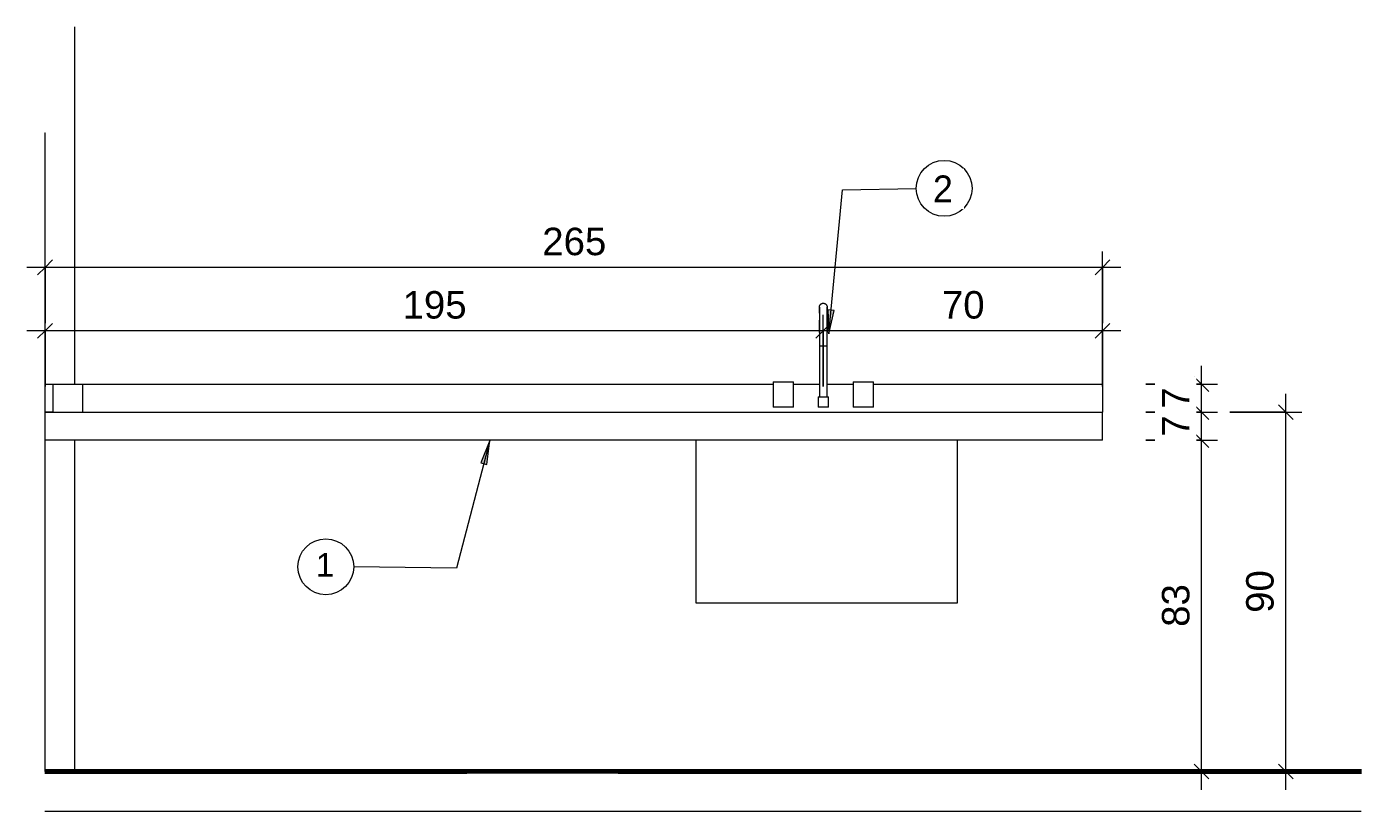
# Model space of a CAD drawing. Header units: metres. Extents: x -23.4 to 55.3, y -20.8 to 5.
# Tile 6 of 26: x -3.4 to 0, y -0.1 to 1.9. Entities that reach past the tile are written whole.
import ezdxf

# ---------------------------------------------------------------- set-up
doc = ezdxf.new("R2010")
doc.units = ezdxf.units.M
doc.linetypes.add('IMPORT-HIDDEN _4_', pattern=[0.005, 0.003333, -0.001667])
doc.layers.get('DEFPOINTS').update_dxf_attribs({"lineweight": 18})
for name, color, linetype, lineweight in [('6-MAGENTA', 7, 'Continuous', 18), ('A-ANNO-DIMS', 211, 'Continuous', 9), ('A-ANNO-DIMS-20', 211, 'Continuous', 9), ('A-ANNO-KEYN', 231, 'Continuous', 9), ('A-FLOR', 192, 'Continuous', 18), ('A-GENM', 13, 'Continuous', 18), ('A-WALL', 113, 'Continuous', 18), ('ARQ-ALV-MEDIA', 7, 'Continuous', 18), ('ARQ-EST-PILAR', 250, 'Continuous', 35), ('ARQ-IND-SIMB', 7, 'Continuous', 18), ('ARQ-LAY-EQUIP', 7, 'Continuous', 18), ('ARQ-LAY-HID', 7, 'Continuous', 18), ('ARQ-PISO-DESN', 7, 'Continuous', 18), ('ARQ-PROJECAO', 7, 'IMPORT-HIDDEN _4_', 18), ('DETALHE', 7, 'Continuous', 18), ('DETALHES_CTR35', 7, 'Continuous', 18), ('ESQUADRIAS', 250, 'Continuous', 35), ('G-ANNO-TEXT', 231, 'Continuous', 9), ('Metais', 7, 'Continuous', 18), ('Mobilia', 7, 'Continuous', 18), ('P-SANR-FIXT', 6, 'Continuous', 18), ('PAREDES', 10, 'Continuous', 70), ('Projeto da acquasoft Caldas NovasMOD_dwg', 8, 'Continuous', 18)]:
    doc.layers.add(name, color=color, linetype=linetype, lineweight=lineweight)
doc.styles.add('Arial_2', font='arial.ttf', dxfattribs={"height": 0.068847})
doc.styles.add('Arial_3', font='arial.ttf', dxfattribs={"height": 0.059012})
doc.styles.add('Century Gothic_1', font='GOTHIC.TTF', dxfattribs={"height": 0.067065})
doc.dimstyles.new('COTA_BANHOS_1__20_4', dxfattribs={"dimscale": 0.3048, "dimtxt": 0.07, "dimasz": 0.121391, "dimexe": 0.131234, "dimexo": 0.0625, "dimgap": 0.032808, "dimtad": 1, "dimdec": 0, "dimlfac": 100, "dimzin": 0, "dimdsep": 46, "dimtxsty": 'Arial_2', "dimblk1": 'OBLIQUE', "dimblk2": 'OBLIQUE', "dimsah": 1, "dimcen": 0.09, "dimdle": 0.150919, "dimazin": 0, "dimtfac": 1, "dimtdec": 4, "dimtix": 1, "dimtmove": 0, "dimatfit": 3, "dimfxl": 0.459318, "dimfxlon": 1, "dimtvp": 1, "dimtfill": 1, "dimtolj": 1, "dimtzin": 0, "dimarcsym": 2})
doc.dimstyles.new('COTA_BANHOS_1__20_5', dxfattribs={"dimscale": 0.3048, "dimtxt": 0.07, "dimasz": 0.121391, "dimexe": 0.131234, "dimexo": 0.0625, "dimgap": 0.032808, "dimtad": 1, "dimdec": 0, "dimlfac": 100, "dimzin": 0, "dimdsep": 46, "dimtxsty": 'Arial_2', "dimblk1": 'OBLIQUE', "dimblk2": 'OBLIQUE', "dimsah": 1, "dimcen": 0.09, "dimdle": 0.150919, "dimazin": 0, "dimtfac": 1, "dimtdec": 4, "dimtix": 1, "dimtmove": 0, "dimatfit": 3, "dimfxl": 0.459318, "dimfxlon": 1, "dimtvp": 1, "dimtfill": 1, "dimtolj": 1, "dimtzin": 0, "dimarcsym": 2})
doc.dimstyles.new('COTA_BANHOS_1__20_6', dxfattribs={"dimscale": 0.3048, "dimtxt": 0.07, "dimasz": 0.121391, "dimexe": 0.131234, "dimexo": 0.0625, "dimgap": 0.032808, "dimtad": 1, "dimdec": 0, "dimlfac": 100, "dimzin": 0, "dimdsep": 46, "dimtxsty": 'Arial_2', "dimblk1": 'OBLIQUE', "dimblk2": 'OBLIQUE', "dimsah": 1, "dimcen": 0.09, "dimdle": 0.150919, "dimazin": 0, "dimtfac": 1, "dimtdec": 4, "dimtix": 1, "dimtmove": 0, "dimatfit": 3, "dimfxl": 0.459318, "dimfxlon": 1, "dimtvp": 1, "dimtfill": 1, "dimtolj": 1, "dimtzin": 0, "dimarcsym": 2})

# ---------------------------------------------------------------- blocks, each defined once
blk = doc.blocks.new('Projeto da acquasoft Caldas NovasMOD_dwg_PIA-1411837-Vista bancada saladas')
at = {"layer": 'ARQ-LAY-HID'}
for p, q in [((21.195, 0), (21.235, 0)), ((21.235, 0), (21.195, 0)), ((21.235, 0), (21.3774, 0)), ((21.235, 0), (21.555, 0)), ((21.4122, 0), (21.555, 0)), ((21.555, 0), (21.595, 0)), ((21.595, 0), (21.555, 0))]:
    blk.add_line(p, q, dxfattribs=at)
at = {"layer": 'DETALHE'}
for p, q in [((21.2409, 0), (21.2067, 0)), ((21.2409, 0), (21.2067, 0)), ((21.235, 0), (21.255, 0)), ((21.255, 0), (21.235, 0)), ((21.255, 0), (21.535, 0)), ((21.255, 0), (21.3774, 0)), ((21.3803, 0), (21.4089, 0)), ((21.4089, 0), (21.3803, 0)), ((21.4122, 0), (21.535, 0)), ((21.535, 0), (21.555, 0)), ((21.555, 0), (21.535, 0)), ((21.5492, 0), (21.5833, 0)), ((21.5492, 0), (21.5833, 0))]:
    blk.add_line(p, q, dxfattribs=at)
at = {"layer": 'Metais'}
for p, q in [((21.3665, 0), (21.3665, 0)), ((21.3715, 0), (21.418, 0)), ((21.418, 0), (21.3715, 0)), ((21.4122, 0), (21.3774, 0)), ((21.4122, 0), (21.3774, 0))]:
    blk.add_line(p, q, dxfattribs=at)
blk = doc.blocks.new('Projeto da acquasoft Caldas NovasMOD_dwg_PIA-V1-Vista bancada saladas')
at = {"layer": 'ARQ-LAY-HID'}
for p, q in [((19.76, 0), (19.8, 0)), ((19.8, 0), (19.76, 0)), ((20, 0), (19.8, 0)), ((20, 0), (19.8, 0)), ((20, 0), (20.04, 0)), ((20.04, 0), (20, 0))]:
    blk.add_line(p, q, dxfattribs=at)
at = {"layer": 'DETALHE'}
for p, q in [((19.8059, 0), (19.7717, 0)), ((19.8059, 0), (19.7717, 0)), ((19.8, 0), (19.82, 0)), ((19.82, 0), (19.8, 0)), ((19.98, 0), (19.82, 0)), ((19.98, 0), (19.82, 0)), ((19.9, 0), (19.9, 0)), ((19.98, 0), (20, 0)), ((20, 0), (19.98, 0)), ((19.9942, 0), (20.0283, 0)), ((19.9942, 0), (20.0283, 0))]:
    blk.add_line(p, q, dxfattribs=at)
at = {"layer": 'Metais'}
for p, q in [((19.9529, 0), (19.9352, 0)), ((19.9352, 0), (19.9529, 0)), ((20.0442, 0), (19.9505, 0)), ((20.0435, 0), (19.9529, 0)), ((19.9635, 0), (19.9635, 0)), ((20.0667, 0), (20.0667, 0)), ((20.0667, 0), (20.0667, 0))]:
    blk.add_line(p, q, dxfattribs=at)
blk = doc.blocks.new('Projeto da acquasoft Caldas NovasMOD_dwg_Bebedour-1411858-Vista bancada saladas')
at = {"layer": 'Mobilia'}
for p, q in [((19.2272, 0), (19.254, 0)), ((19.254, 0), (19.2272, 0)), ((19.2271, 0), (19.284, 0)), ((19.284, 0), (19.2271, 0))]:
    blk.add_line(p, q, dxfattribs=at)
blk = doc.blocks.new('Projeto da acquasoft Caldas NovasMOD_dwg_P80E-1411833-Vista bancada saladas')
at = {"layer": 'ARQ-PROJECAO'}
blk.add_line((22.5252, 0), (22.434, 0), dxfattribs=at)
at = {"layer": 'ESQUADRIAS'}
for p, q in [((22.5255, 0), (22.434, 0)), ((22.434, 0), (22.5255, 0))]:
    blk.add_line(p, q, dxfattribs=at)
blk = doc.blocks.new('Projeto da acquasoft Caldas NovasMOD_dwg-1411832-Vista bancada saladas')
at = {"layer": '6-MAGENTA'}
for p, q in [((22.5255, 0), (19.434, 0)), ((19.434, 0), (22.5255, 0))]:
    blk.add_line(p, q, dxfattribs=at)
at = {"layer": 'ARQ-ALV-MEDIA'}
for p, q in [((19.2271, 0), (19.284, 0)), ((19.2271, 0), (19.284, 0)), ((19.9291, 0), (19.5291, 0)), ((21.3971, 0), (20.9971, 0)), ((22.5255, 0), (22.4151, 0)), ((22.5255, 0), (22.4985, 0))]:
    blk.add_line(p, q, dxfattribs=at)
at = {"layer": 'ARQ-EST-PILAR'}
blk.add_line((19.434, 0), (19.284, 0), dxfattribs=at)
blk.add_line((19.434, 0), (19.284, 0), dxfattribs=at)
at = {"layer": 'ARQ-IND-SIMB'}
blk.add_line((22.5255, 0), (19.2271, 0), dxfattribs=at)
blk.add_line((22.5255, 0), (19.2271, 0), dxfattribs=at)
at = {"layer": 'ARQ-LAY-EQUIP'}
for p, q in [((19.234, 0), (19.2271, 0)), ((20.331, 0), (20.9349, 0)), ((20.4202, 0), (20.331, 0)), ((20.9349, 0), (20.8463, 0)), ((19.2271, 0), (19.284, 0)), ((19.284, 0), (19.2271, 0)), ((20.084, 0), (19.384, 0)), ((19.9291, 0), (19.5291, 0)), ((20.2436, 0), (19.5436, 0)), ((22.5255, 0), (20.234, 0)), ((22.5255, 0), (20.6629, 0)), ((21.8629, 0), (20.6629, 0)), ((20.6629, 0), (22.5255, 0)), ((21.3971, 0), (20.9971, 0)), ((22.5255, 0), (21.034, 0)), ((22.5255, 0), (21.8629, 0)), ((22.4078, 0), (22.5255, 0)), ((22.5255, 0), (22.4078, 0)), ((22.5255, 0), (22.4151, 0)), ((22.5255, 0), (22.4985, 0))]:
    blk.add_line(p, q, dxfattribs=at)
at = {"layer": 'ARQ-LAY-EQUIP', "flags": 128}
blk.add_lwpolyline([(19.2271, 0), (19.2308, 0), (19.2271, 0)], dxfattribs=at)
blk.add_lwpolyline([(19.2271, 0), (19.2308, 0), (19.2271, 0)], dxfattribs=at)
at = {"layer": 'ARQ-PISO-DESN'}
for p, q in [((19.284, 0), (19.2271, 0)), ((19.434, 0), (19.234, 0)), ((19.434, 0), (19.234, 0)), ((19.434, 0), (19.234, 0)), ((19.434, 0), (19.234, 0)), ((19.434, 0), (19.234, 0)), ((19.434, 0), (19.234, 0)), ((19.434, 0), (19.234, 0)), ((19.434, 0), (19.234, 0)), ((19.434, 0), (19.234, 0)), ((19.434, 0), (19.234, 0)), ((19.434, 0), (19.234, 0)), ((19.434, 0), (19.234, 0)), ((19.434, 0), (19.234, 0)), ((19.434, 0), (19.234, 0)), ((19.434, 0), (19.234, 0)), ((19.434, 0), (19.234, 0)), ((19.434, 0), (19.234, 0)), ((19.434, 0), (19.234, 0)), ((19.434, 0), (19.234, 0)), ((19.434, 0), (19.234, 0)), ((19.434, 0), (19.234, 0)), ((19.434, 0), (19.234, 0)), ((19.434, 0), (19.234, 0)), ((19.434, 0), (19.234, 0)), ((19.434, 0), (19.234, 0)), ((19.434, 0), (19.234, 0)), ((19.434, 0), (19.234, 0)), ((19.434, 0), (19.234, 0)), ((19.434, 0), (19.234, 0)), ((19.434, 0), (19.234, 0)), ((19.434, 0), (19.234, 0)), ((19.434, 0), (19.234, 0)), ((19.434, 0), (19.234, 0)), ((19.434, 0), (19.234, 0)), ((19.434, 0), (19.234, 0)), ((19.434, 0), (19.234, 0)), ((19.434, 0), (19.234, 0)), ((19.434, 0), (19.234, 0)), ((19.434, 0), (19.234, 0)), ((19.434, 0), (19.234, 0)), ((19.434, 0), (19.234, 0)), ((19.434, 0), (19.234, 0)), ((19.434, 0), (19.234, 0)), ((19.434, 0), (19.234, 0)), ((19.434, 0), (19.234, 0)), ((19.434, 0), (19.234, 0)), ((19.434, 0), (19.234, 0)), ((19.434, 0), (19.234, 0)), ((19.434, 0), (19.234, 0)), ((19.434, 0), (19.234, 0)), ((19.434, 0), (19.234, 0)), ((19.434, 0), (19.234, 0)), ((19.434, 0), (19.234, 0)), ((19.434, 0), (19.234, 0)), ((19.434, 0), (19.234, 0)), ((19.434, 0), (19.234, 0)), ((19.434, 0), (19.234, 0)), ((19.434, 0), (19.234, 0)), ((19.434, 0), (19.234, 0)), ((19.434, 0), (19.234, 0)), ((19.434, 0), (19.234, 0)), ((19.434, 0), (19.234, 0)), ((19.434, 0), (19.234, 0)), ((19.434, 0), (19.234, 0)), ((19.434, 0), (19.234, 0)), ((19.434, 0), (19.234, 0)), ((19.434, 0), (19.234, 0)), ((19.434, 0), (19.234, 0)), ((19.434, 0), (19.234, 0)), ((19.434, 0), (19.234, 0)), ((19.434, 0), (19.234, 0)), ((19.434, 0), (19.234, 0)), ((19.434, 0), (19.234, 0)), ((19.434, 0), (19.234, 0)), ((19.434, 0), (19.234, 0)), ((19.434, 0), (19.234, 0)), ((19.434, 0), (19.234, 0)), ((19.434, 0), (19.234, 0)), ((19.434, 0), (19.234, 0)), ((19.434, 0), (19.234, 0)), ((20.6629, 0), (19.534, 0)), ((20.6629, 0), (19.534, 0)), ((22.384, 0), (20.084, 0)), ((19.2271, 0), (19.484, 0))]:
    blk.add_line(p, q, dxfattribs=at)
at = {"layer": 'ARQ-PROJECAO'}
for p, q in [((19.434, 0), (19.2271, 0)), ((19.434, 0), (19.2271, 0)), ((19.284, 0), (19.2271, 0)), ((19.434, 0), (19.284, 0)), ((19.434, 0), (19.284, 0)), ((20.134, 0), (19.2271, 0)), ((19.2271, 0), (19.284, 0))]:
    blk.add_line(p, q, dxfattribs=at)
at = {"layer": 'DEFPOINTS'}
for p, q in [((19.2271, 0), (19.434, 0)), ((19.434, 0), (22.5255, 0))]:
    blk.add_line(p, q, dxfattribs=at)
at = {"layer": 'DETALHES_CTR35'}
for p, q in [((19.434, 0), (22.5255, 0)), ((19.784, 0), (22.5255, 0)), ((20.034, 0), (19.434, 0)), ((19.434, 0), (20.034, 0)), ((20.6629, 0), (22.5255, 0)), ((22.5255, 0), (20.6629, 0))]:
    blk.add_line(p, q, dxfattribs=at)
at = {"layer": 'ESQUADRIAS'}
blk.add_line((19.2271, 0), (19.284, 0), dxfattribs=at)
blk.add_line((19.2271, 0), (19.284, 0), dxfattribs=at)
at = {"layer": 'PAREDES'}
for p, q in [((19.534, 0), (19.234, 0)), ((19.434, 0), (19.284, 0)), ((19.434, 0), (19.284, 0)), ((22.5255, 0), (19.384, 0)), ((22.384, 0), (19.2271, 0)), ((19.234, 0), (19.2271, 0)), ((19.2271, 0), (19.534, 0)), ((19.534, 0), (19.234, 0)), ((20.284, 0), (19.284, 0)), ((19.284, 0), (20.284, 0)), ((20.284, 0), (19.284, 0)), ((19.284, 0), (20.284, 0)), ((20.284, 0), (19.284, 0)), ((20.134, 0), (19.284, 0)), ((19.284, 0), (20.284, 0)), ((20.284, 0), (19.284, 0)), ((19.284, 0), (20.284, 0)), ((20.284, 0), (19.284, 0)), ((19.434, 0), (20.134, 0)), ((19.434, 0), (20.134, 0)), ((19.434, 0), (20.134, 0)), ((20.134, 0), (19.434, 0)), ((20.134, 0), (19.434, 0)), ((19.434, 0), (20.134, 0)), ((19.434, 0), (20.134, 0)), ((20.134, 0), (19.434, 0)), ((22.5255, 0), (20.6629, 0)), ((20.6629, 0), (22.5255, 0)), ((22.384, 0), (22.5255, 0))]:
    blk.add_line(p, q, dxfattribs=at)
for name, p in [('Projeto da acquasoft Caldas NovasMOD_dwg_Bebedour-1411858-Vista bancada saladas', (0, 0)), ('Projeto da acquasoft Caldas NovasMOD_dwg_PIA-V1-Vista bancada saladas', (0, 0)), ('Projeto da acquasoft Caldas NovasMOD_dwg_PIA-1411837-Vista bancada saladas', (-0.0812, 0)), ('Projeto da acquasoft Caldas NovasMOD_dwg_PIA-1411837-Vista bancada saladas', (0, 0)), ('Projeto da acquasoft Caldas NovasMOD_dwg_PIA-1411837-Vista bancada saladas', (0.3917, 0)), ('Projeto da acquasoft Caldas NovasMOD_dwg_P80E-1411833-Vista bancada saladas', (0, 0))]:
    blk.add_blockref(name, p)
blk = doc.blocks.new('Generic Models 2 - Generic Models 28-2374728-Vista bancada saladas')
at = {"layer": 'A-GENM'}
for p, q in [((19.2273, 0.9), (21.8773, 0.9)), ((21.8773, 0.83), (21.8773, 0.9)), ((21.8773, 0.83), (19.2273, 0.83))]:
    blk.add_line(p, q, dxfattribs=at)
blk = doc.blocks.new('Modelos genéricos 17 - Modelos genéricos 40-2374755-Vista bancada saladas')
at = {"layer": 'A-GENM'}
for p, q in [((19.2273, 0.97), (19.2473, 0.97)), ((19.2473, 0.97), (19.3223, 0.97)), ((19.2473, 0.9), (19.2473, 0.97)), ((19.3223, 0.97), (21.0519, 0.97)), ((19.3223, 0.9), (19.3223, 0.97)), ((21.1027, 0.97), (21.1678, 0.97)), ((21.1868, 0.97), (21.2519, 0.97)), ((21.3027, 0.97), (21.8773, 0.97)), ((21.8773, 0.97), (21.8773, 0.9)), ((19.2473, 0.9), (19.2273, 0.9))]:
    blk.add_line(p, q, dxfattribs=at)
blk = doc.blocks.new('M_Sink Kitchen-Single - 760 x 535mm-2580743-Vista bancada saladas')
at = {"layer": 'P-SANR-FIXT'}
for p, q in [((21.1677, 1.1438), (21.1677, 1.1439)), ((21.1677, 1.1), (21.1677, 0.9381)), ((21.1677, 1.1), (21.1677, 1.0651)), ((21.1868, 0.9381), (21.1868, 1.1)), ((21.1868, 1.0651), (21.1868, 1.1)), ((21.1773, 1.0651), (21.168, 1.0651)), ((21.1866, 1.0651), (21.1773, 1.0651)), ((21.0519, 0.9762), (21.0519, 0.9127)), ((21.0519, 0.9762), (21.1027, 0.9762)), ((21.1027, 0.9127), (21.1027, 0.9762)), ((21.2519, 0.9762), (21.2519, 0.9127)), ((21.2519, 0.9762), (21.3027, 0.9762)), ((21.3027, 0.9127), (21.3027, 0.9762)), ((21.1646, 0.9381), (21.1646, 0.9127)), ((21.1646, 0.9381), (21.19, 0.9381)), ((21.19, 0.9127), (21.19, 0.9381)), ((21.1027, 0.9127), (21.0519, 0.9127)), ((21.19, 0.9127), (21.1646, 0.9127)), ((21.3027, 0.9127), (21.2519, 0.9127)), ((20.8576, 0.83), (20.8576, 0.4227)), ((21.5134, 0.4227), (21.5134, 0.83)), ((20.8576, 0.4227), (20.9147, 0.4227)), ((20.9147, 0.4227), (21.4562, 0.4227)), ((21.4562, 0.4227), (21.5134, 0.4227))]:
    blk.add_line(p, q, dxfattribs=at)
at = {"layer": 'P-SANR-FIXT', "flags": 128}
for points in [[(21.1677, 1.1635), (21.1678, 1.1639), (21.1678, 1.1643), (21.1678, 1.1647), (21.1679, 1.165), (21.1679, 1.1654), (21.168, 1.1658), (21.1681, 1.1662), (21.1682, 1.1665), (21.1684, 1.1669), (21.1685, 1.1672), (21.1687, 1.1676), (21.1688, 1.1679), (21.169, 1.1683), (21.1692, 1.1686), (21.1694, 1.1689), (21.1696, 1.1692), (21.1699, 1.1695), (21.1701, 1.1698), (21.1704, 1.1701), (21.1706, 1.1704), (21.1709, 1.1706), (21.1712, 1.1709), (21.1715, 1.1711), (21.1718, 1.1713), (21.1721, 1.1715), (21.1725, 1.1717), (21.1728, 1.1719), (21.1731, 1.1721), (21.1735, 1.1723), (21.1738, 1.1724), (21.1742, 1.1725), (21.1745, 1.1727), (21.1749, 1.1728), (21.1753, 1.1728), (21.1757, 1.1729), (21.176, 1.173), (21.1764, 1.173), (21.1768, 1.173), (21.1772, 1.173), (21.1773, 1.173)], [(21.1773, 1.173), (21.1777, 1.173), (21.178, 1.173), (21.1784, 1.173), (21.1788, 1.1729), (21.1792, 1.1729), (21.1795, 1.1728), (21.1799, 1.1727), (21.1803, 1.1726), (21.1806, 1.1724), (21.181, 1.1723), (21.1813, 1.1721), (21.1817, 1.172), (21.182, 1.1718), (21.1823, 1.1716), (21.1827, 1.1714), (21.183, 1.1712), (21.1833, 1.1709), (21.1836, 1.1707), (21.1838, 1.1704), (21.1841, 1.1702), (21.1844, 1.1699), (21.1846, 1.1696), (21.1849, 1.1693), (21.1851, 1.169), (21.1853, 1.1687), (21.1855, 1.1683), (21.1857, 1.168), (21.1858, 1.1677), (21.186, 1.1673), (21.1862, 1.167), (21.1863, 1.1666), (21.1864, 1.1663), (21.1865, 1.1659), (21.1866, 1.1655), (21.1867, 1.1651), (21.1867, 1.1648), (21.1868, 1.1644), (21.1868, 1.164), (21.1868, 1.1636), (21.1868, 1.1635)], [(21.1677, 1.1485), (21.1677, 1.149), (21.1677, 1.1505), (21.1677, 1.152), (21.1677, 1.1535), (21.1677, 1.1548), (21.1677, 1.156), (21.1677, 1.1572), (21.1677, 1.1582), (21.1677, 1.1592), (21.1677, 1.1601), (21.1677, 1.1609), (21.1677, 1.1615), (21.1677, 1.1621), (21.1677, 1.1626), (21.1677, 1.163), (21.1677, 1.1633), (21.1677, 1.1634), (21.1677, 1.1635), (21.1677, 1.1635)], [(21.1677, 1.1635), (21.1677, 1.1635), (21.1677, 1.1633), (21.1677, 1.1631), (21.1677, 1.1627), (21.1677, 1.1623), (21.1677, 1.1617), (21.1677, 1.1611), (21.1677, 1.1603), (21.1677, 1.1595), (21.1677, 1.1585), (21.1677, 1.1575), (21.1677, 1.1563), (21.1677, 1.1551), (21.1677, 1.1538), (21.1677, 1.1524), (21.1677, 1.151), (21.1677, 1.1494), (21.1677, 1.1478), (21.1677, 1.1461), (21.1677, 1.1443), (21.1677, 1.1424), (21.1677, 1.1405), (21.1677, 1.1385), (21.1677, 1.1364), (21.1677, 1.1343), (21.1677, 1.1322), (21.1677, 1.13), (21.1677, 1.1277), (21.1677, 1.1254), (21.1677, 1.123), (21.1677, 1.1206), (21.1677, 1.1182), (21.1677, 1.1158), (21.1677, 1.1133), (21.1677, 1.1108), (21.1677, 1.1083), (21.1677, 1.1058), (21.1677, 1.1032), (21.1677, 1.1007), (21.1677, 1.1)], [(21.1868, 1.1635), (21.1868, 1.1635), (21.1868, 1.1633), (21.1868, 1.1631), (21.1868, 1.1627), (21.1868, 1.1623), (21.1868, 1.1617), (21.1868, 1.1611), (21.1868, 1.1603), (21.1868, 1.1595), (21.1868, 1.1585), (21.1868, 1.1575), (21.1868, 1.1563), (21.1868, 1.1551), (21.1868, 1.1538), (21.1868, 1.1524), (21.1868, 1.151), (21.1868, 1.1494), (21.1868, 1.1485)], [(21.1868, 1.1), (21.1868, 1.1026), (21.1868, 1.1051), (21.1868, 1.1076), (21.1868, 1.1101), (21.1868, 1.1126), (21.1868, 1.1151), (21.1868, 1.1176), (21.1868, 1.12), (21.1868, 1.1224), (21.1868, 1.1248), (21.1868, 1.1271), (21.1868, 1.1293), (21.1868, 1.1316), (21.1868, 1.1338), (21.1868, 1.1359), (21.1868, 1.1379), (21.1868, 1.14), (21.1868, 1.1419), (21.1868, 1.1438), (21.1868, 1.1456), (21.1868, 1.1473), (21.1868, 1.149), (21.1868, 1.1505), (21.1868, 1.152), (21.1868, 1.1535), (21.1868, 1.1548), (21.1868, 1.156), (21.1868, 1.1572), (21.1868, 1.1582), (21.1868, 1.1592), (21.1868, 1.1601), (21.1868, 1.1609), (21.1868, 1.1615), (21.1868, 1.1621), (21.1868, 1.1626), (21.1868, 1.163), (21.1868, 1.1633), (21.1868, 1.1634), (21.1868, 1.1635), (21.1868, 1.1635)], [(21.1677, 1.1), (21.1677, 1.1026), (21.1677, 1.1051), (21.1677, 1.1076), (21.1677, 1.1101), (21.1677, 1.1126), (21.1677, 1.1151), (21.1677, 1.1176), (21.1677, 1.12), (21.1677, 1.1224), (21.1677, 1.1248), (21.1677, 1.1271), (21.1677, 1.1293), (21.1677, 1.1306)], [(21.1868, 1.1306), (21.1868, 1.13), (21.1868, 1.1277), (21.1868, 1.1254), (21.1868, 1.123), (21.1868, 1.1206), (21.1868, 1.1182), (21.1868, 1.1158), (21.1868, 1.1133), (21.1868, 1.1108), (21.1868, 1.1083), (21.1868, 1.1058), (21.1868, 1.1032), (21.1868, 1.1007), (21.1868, 1.1)]]:
    blk.add_lwpolyline(points, dxfattribs=at)
blk = doc.blocks.new('DIMBLOCK40-Vista bancada saladas')
at = {"layer": 'A-ANNO-DIMS-20', "lineweight": 25}
for p, q in [((-0.4214, 0.83), (-0.4399, 0.8485)), ((-0.4214, 0.83), (-0.4029, 0.8115)), ((-0.4214, 0), (-0.4399, 0.0185)), ((-0.4214, 0), (-0.4029, -0.0185))]:
    blk.add_line(p, q, dxfattribs=at)
at = {"layer": 'A-ANNO-DIMS-20'}
for p, q in [((-0.5614, 0.83), (-0.3814, 0.83)), ((-0.4214, 0.83), (-0.5614, 0.83)), ((-0.4214, -0.046), (-0.4214, 0.83)), ((-0.5614, 0), (-0.3814, 0)), ((-0.4214, 0), (-0.5614, 0))]:
    blk.add_line(p, q, dxfattribs=at)
at = {"layer": 'A-ANNO-DIMS-20', "color": 0, "insert": (-0.5207, 0.3622), "char_height": 0.06885, "width": 0.126646, "attachment_point": 1, "rotation": 90, "line_spacing_factor": 0.938532, "style": 'Arial_2', "bg_fill": 3, "box_fill_scale": 1.25, "bg_fill_color": 0, "bg_fill_transparency": 0}
blk.add_mtext('83', dxfattribs=at)
blk = doc.blocks.new('_Oblique')
at = {"color": 0, "linetype": 'ByBlock', "lineweight": -2}
blk.add_line((-0.5, -0.5), (0.5, 0.5), dxfattribs=at)
blk = doc.blocks.new('DIMBLOCK41-Vista bancada saladas')
at = {"layer": 'A-ANNO-DIMS-20', "lineweight": 25}
for p, q in [((-0.4214, 0.9), (-0.4399, 0.9185)), ((-0.4214, 0.9), (-0.4029, 0.8815)), ((-0.4214, 0.83), (-0.4399, 0.8485)), ((-0.4214, 0.83), (-0.4029, 0.8115))]:
    blk.add_line(p, q, dxfattribs=at)
at = {"layer": 'A-ANNO-DIMS-20'}
for p, q in [((-0.5614, 0.9), (-0.3814, 0.9)), ((-0.4214, 0.9), (-0.5614, 0.9)), ((-0.4214, 0.83), (-0.4214, 0.9)), ((-0.5614, 0.83), (-0.3814, 0.83)), ((-0.4214, 0.83), (-0.5614, 0.83))]:
    blk.add_line(p, q, dxfattribs=at)
at = {"layer": 'A-ANNO-DIMS-20', "color": 0, "insert": (-0.5207, 0.8386), "char_height": 0.0688, "width": 0.063323, "attachment_point": 1, "rotation": 90, "line_spacing_factor": 0.938532, "style": 'Arial_2', "bg_fill": 3, "box_fill_scale": 1.25, "bg_fill_color": 0, "bg_fill_transparency": 0}
blk.add_mtext('7', dxfattribs=at)
blk = doc.blocks.new('DIMBLOCK42-Vista bancada saladas')
at = {"layer": 'A-ANNO-DIMS-20'}
for p, q in [((-0.4214, 0.9), (-0.4214, 1.016)), ((-0.5614, 0.97), (-0.3814, 0.97)), ((-0.4214, 0.97), (-0.5614, 0.97)), ((-0.5614, 0.9), (-0.3814, 0.9)), ((-0.4214, 0.9), (-0.5614, 0.9))]:
    blk.add_line(p, q, dxfattribs=at)
at = {"layer": 'A-ANNO-DIMS-20', "lineweight": 25}
for p, q in [((-0.4214, 0.97), (-0.4399, 0.9885)), ((-0.4214, 0.97), (-0.4029, 0.9515)), ((-0.4214, 0.9), (-0.4399, 0.9185)), ((-0.4214, 0.9), (-0.4029, 0.8815))]:
    blk.add_line(p, q, dxfattribs=at)
at = {"layer": 'A-ANNO-DIMS-20', "color": 0, "insert": (-0.5207, 0.9086), "char_height": 0.0688, "width": 0.063323, "attachment_point": 1, "rotation": 90, "line_spacing_factor": 0.938532, "style": 'Arial_2', "bg_fill": 3, "box_fill_scale": 1.25, "bg_fill_color": 0, "bg_fill_transparency": 0}
blk.add_mtext('7', dxfattribs=at)
blk = doc.blocks.new('DIMBLOCK43-Vista bancada saladas')
at = {"layer": 'A-ANNO-DIMS-20'}
for p, q in [((-0.2104, -0.046), (-0.2104, 0.946)), ((-0.3504, 0.9), (-0.1704, 0.9)), ((-0.2104, 0.9), (-0.3504, 0.9)), ((-0.3504, 0), (-0.1704, 0)), ((-0.2104, 0), (-0.3504, 0))]:
    blk.add_line(p, q, dxfattribs=at)
at = {"layer": 'A-ANNO-DIMS-20', "lineweight": 25}
for p, q in [((-0.2104, 0.9), (-0.2289, 0.9185)), ((-0.2104, 0.9), (-0.1919, 0.8815)), ((-0.2104, 0), (-0.2289, 0.0185)), ((-0.2104, 0), (-0.1919, -0.0185))]:
    blk.add_line(p, q, dxfattribs=at)
at = {"layer": 'A-ANNO-DIMS-20', "color": 0, "insert": (-0.3097, 0.3972), "char_height": 0.06885, "width": 0.126646, "attachment_point": 1, "rotation": 90, "line_spacing_factor": 0.938532, "style": 'Arial_2', "bg_fill": 3, "box_fill_scale": 1.25, "bg_fill_color": 0, "bg_fill_transparency": 0}
blk.add_mtext('90', dxfattribs=at)
blk = doc.blocks.new('DIMBLOCK44-Vista bancada saladas')
at = {"layer": 'A-ANNO-DIMS-20'}
for p, q in [((-1.3693, 0.9641), (-1.3693, 1.1441)), ((-0.6693, 0.9641), (-0.6693, 1.1441)), ((-0.6233, 1.1041), (-1.3693, 1.1041)), ((-1.3693, 1.1041), (-1.3693, 0.9641)), ((-0.6693, 1.1041), (-0.6693, 0.9641))]:
    blk.add_line(p, q, dxfattribs=at)
at = {"layer": 'A-ANNO-DIMS-20', "lineweight": 25}
for p, q in [((-1.3693, 1.1041), (-1.3878, 1.0856)), ((-1.3693, 1.1041), (-1.3508, 1.1226)), ((-0.6693, 1.1041), (-0.6878, 1.0856)), ((-0.6693, 1.1041), (-0.6508, 1.1226))]:
    blk.add_line(p, q, dxfattribs=at)
at = {"layer": 'A-ANNO-DIMS-20', "color": 0, "insert": (-1.072, 1.2034), "char_height": 0.06885, "width": 0.126646, "attachment_point": 1, "line_spacing_factor": 0.938532, "style": 'Arial_2', "bg_fill": 3, "box_fill_scale": 1.25, "bg_fill_color": 0, "bg_fill_transparency": 0}
blk.add_mtext('70', dxfattribs=at)
blk = doc.blocks.new('DIMBLOCK45-Vista bancada saladas')
at = {"layer": 'A-ANNO-DIMS-20'}
for p, q in [((-3.3193, 0.9641), (-3.3193, 1.1441)), ((-1.3693, 0.9641), (-1.3693, 1.1441)), ((-1.3693, 1.1041), (-3.3653, 1.1041)), ((-3.3193, 1.1041), (-3.3193, 0.9641)), ((-1.3693, 1.1041), (-1.3693, 0.9641))]:
    blk.add_line(p, q, dxfattribs=at)
at = {"layer": 'A-ANNO-DIMS-20', "lineweight": 25}
for p, q in [((-3.3193, 1.1041), (-3.3378, 1.0856)), ((-3.3193, 1.1041), (-3.3008, 1.1226)), ((-1.3693, 1.1041), (-1.3878, 1.0856)), ((-1.3693, 1.1041), (-1.3508, 1.1226))]:
    blk.add_line(p, q, dxfattribs=at)
at = {"layer": 'A-ANNO-DIMS-20', "color": 0, "insert": (-2.4234, 1.2034), "char_height": 0.06885, "width": 0.189969, "attachment_point": 1, "line_spacing_factor": 0.938532, "style": 'Arial_2', "bg_fill": 3, "box_fill_scale": 1.25, "bg_fill_color": 0, "bg_fill_transparency": 0}
blk.add_mtext('195', dxfattribs=at)
blk = doc.blocks.new('M_Identificador de nota-chave - Texto da nota-chave-86548-Vista bancada saladas')
at = {"layer": 'A-ANNO-KEYN'}
blk.add_circle((19.9306, 0.5127), 0.07, dxfattribs=at)
blk = doc.blocks.new('DIMBLOCK46-Vista bancada saladas')
at = {"layer": 'A-ANNO-DIMS-20'}
for p, q in [((-3.3193, 1.1229), (-3.3193, 1.3029)), ((-0.6693, 1.1229), (-0.6693, 1.3029)), ((-0.6233, 1.2629), (-3.3653, 1.2629)), ((-3.3193, 1.2629), (-3.3193, 1.1229)), ((-0.6693, 1.2629), (-0.6693, 1.1229))]:
    blk.add_line(p, q, dxfattribs=at)
at = {"layer": 'A-ANNO-DIMS-20', "lineweight": 25}
for p, q in [((-3.3193, 1.2629), (-3.3008, 1.2814)), ((-0.6693, 1.2629), (-0.6508, 1.2814)), ((-3.3193, 1.2629), (-3.3378, 1.2444)), ((-0.6693, 1.2629), (-0.6878, 1.2444))]:
    blk.add_line(p, q, dxfattribs=at)
at = {"layer": 'A-ANNO-DIMS-20', "color": 0, "insert": (-2.0734, 1.3622), "char_height": 0.06885, "width": 0.189969, "attachment_point": 1, "line_spacing_factor": 0.938532, "style": 'Arial_2', "bg_fill": 3, "box_fill_scale": 1.25, "bg_fill_color": 0, "bg_fill_transparency": 0}
blk.add_mtext('265', dxfattribs=at)

msp = doc.modelspace()

# ---------------------------------------------------------------- hatches: boundary and pattern name
at = {"layer": 'A-ANNO-KEYN'}
msp.add_hatch(color=256, dxfattribs=at).paths.add_polyline_path([(-2.2045, 0.829), (-2.2273, 0.7729), (-2.2121, 0.7689)], flags=0)

# ---------------------------------------------------------------- linework, layer by layer
for p, q in [((-1.3213, 1.4573), (-1.1364, 1.4608)), ((-2.2045, 0.829), (-2.2883, 0.5092)), ((-2.2045, 0.829), (-2.2273, 0.7729)), ((-2.2121, 0.7689), (-2.2045, 0.829)), ((-2.2273, 0.7729), (-2.2121, 0.7689)), ((-2.2883, 0.5092), (-2.5459, 0.5127))]:
    msp.add_line(p, q, dxfattribs=at)
at = {"layer": 'A-FLOR'}
for p, q in [((-0.0211, 0), (-3.3194, 0)), ((-3.3194, -0.1), (-0.0211, -0.1))]:
    msp.add_line(p, q, dxfattribs=at)
at = {"layer": 'A-WALL'}
for p, q in [((-3.2443, 0.97), (-3.2443, 1.8658)), ((-3.3194, 1.6), (-3.3193, 1.6)), ((-3.3193, 0), (-3.3193, 1.6)), ((-3.3193, 1.1), (-3.3194, 1.1)), ((-3.2443, 0), (-3.2443, 0.83))]:
    msp.add_line(p, q, dxfattribs=at)

# ---------------------------------------------------------------- block references
at = {"layer": 'A-ANNO-KEYN'}
for p in [(-20.9971, 0.9481), (-22.5465, 0)]:
    msp.add_blockref('M_Identificador de nota-chave - Texto da nota-chave-86548-Vista bancada saladas', p, dxfattribs=at)
at = {"layer": 'A-GENM'}
for name in ['Modelos genéricos 17 - Modelos genéricos 40-2374755-Vista bancada saladas', 'Generic Models 2 - Generic Models 28-2374728-Vista bancada saladas']:
    msp.add_blockref(name, (-22.5465, 0), dxfattribs=at)
at = {"layer": 'P-SANR-FIXT'}
msp.add_blockref('M_Sink Kitchen-Single - 760 x 535mm-2580743-Vista bancada saladas', (-22.5465, 0), dxfattribs=at)
at = {"layer": 'Projeto da acquasoft Caldas NovasMOD_dwg', "color": 7}
msp.add_blockref('Projeto da acquasoft Caldas NovasMOD_dwg-1411832-Vista bancada saladas', (-22.5465, 0), dxfattribs=at)

# ---------------------------------------------------------------- next in the draw order: texts
at = {"layer": 'A-ANNO-KEYN', "char_height": 0.059, "width": 0.05472, "attachment_point": 2, "line_spacing_factor": 0.938532, "style": 'Arial_3', "bg_fill": 3, "box_fill_scale": 1.25, "bg_fill_color": 0, "bg_fill_transparency": 0}
for s, insert in [('3', (-1.0682, 1.4954)), ('1', (-2.6177, 0.5473))]:
    msp.add_mtext(s, dxfattribs=dict(at, insert=insert))

# ---------------------------------------------------------------- next in the draw order: dimensions: what is measured, and where the dimension line sits
at = {"layer": 'A-ANNO-DIMS'}
dim = msp.add_linear_dim(base=(-1.3693, 1.1041), p1=(-0.6693, 0.9641), p2=(-1.3693, 0.9641), dimstyle='COTA_BANHOS_1__20_4', override={"dimpost": '<>', "dimfxl": 0.7}, dxfattribs=at)
dim.commit()
dim.dimension.update_dxf_attribs({"geometry": 'DIMBLOCK44-Vista bancada saladas', "text_midpoint": (-1.0193, 1.1493)})
for base, p1, p2, override, picture, middle in [((-0.2104, 0.9), (-0.3504, 0), (-0.3504, 0.9), {"dimpost": '<>', "dimfxl": 0.9}, 'DIMBLOCK43-Vista bancada saladas', (-0.2555, 0.45)), ((-0.4214, 0.83), (-0.5614, 0), (-0.5614, 0.83), {"dimpost": '<>', "dimfxl": 0.83}, 'DIMBLOCK40-Vista bancada saladas', (-0.4665, 0.415))]:
    dim = msp.add_linear_dim(base=base, p1=p1, p2=p2, angle=90, dimstyle='COTA_BANHOS_1__20_6', override=override, dxfattribs=at)
    dim.commit()
    dim.dimension.update_dxf_attribs({"geometry": picture, "text_midpoint": middle})

# ---------------------------------------------------------------- next in the draw order: texts
at = {"layer": 'G-ANNO-TEXT', "color": 7, "insert": (-1.0944, 1.4931), "char_height": 0.0671, "width": 0.061317, "attachment_point": 1, "line_spacing_factor": 0.984117, "style": 'Century Gothic_1', "bg_fill": 3, "box_fill_scale": 1.25, "bg_fill_color": 0, "bg_fill_transparency": 0}
msp.add_mtext('2', dxfattribs=at)

# ---------------------------------------------------------------- next in the draw order: dimensions: what is measured, and where the dimension line sits
at = {"layer": 'A-ANNO-DIMS'}
dim = msp.add_linear_dim(base=(-3.3193, 1.1041), p1=(-1.3693, 0.9641), p2=(-3.3193, 0.9641), dimstyle='COTA_BANHOS_1__20_5', override={"dimpost": '<>', "dimfxl": 1.95}, dxfattribs=at)
dim.commit()
dim.dimension.update_dxf_attribs({"geometry": 'DIMBLOCK45-Vista bancada saladas', "text_midpoint": (-2.3443, 1.1493)})
dim = msp.add_linear_dim(base=(-0.4214, 0.9), p1=(-0.5614, 0.83), p2=(-0.5614, 0.9), angle=90, dimstyle='COTA_BANHOS_1__20_6', override={"dimpost": '<>', "dimfxl": 0.07}, dxfattribs=at)
dim.commit()
dim.dimension.update_dxf_attribs({"geometry": 'DIMBLOCK41-Vista bancada saladas', "text_midpoint": (-0.4658, 0.865)})

# ---------------------------------------------------------------- next in the draw order: hatches: boundary and pattern name
at = {"layer": 'A-ANNO-KEYN'}
msp.add_hatch(color=256, dxfattribs=at).paths.add_polyline_path([(-1.3554, 1.096), (-1.3419, 1.155), (-1.3576, 1.1565)], flags=0)

# ---------------------------------------------------------------- next in the draw order: linework, layer by layer
for p, q in [((-1.3554, 1.096), (-1.3213, 1.4573)), ((-1.3419, 1.155), (-1.3576, 1.1565)), ((-1.3576, 1.1565), (-1.3554, 1.096)), ((-1.3554, 1.096), (-1.3419, 1.155))]:
    msp.add_line(p, q, dxfattribs=at)

# ---------------------------------------------------------------- next in the draw order: dimensions: what is measured, and where the dimension line sits
at = {"layer": 'A-ANNO-DIMS'}
dim = msp.add_linear_dim(base=(-0.4214, 0.97), p1=(-0.5614, 0.9), p2=(-0.5614, 0.97), angle=90, dimstyle='COTA_BANHOS_1__20_6', override={"dimpost": '<>', "dimfxl": 0.07}, dxfattribs=at)
dim.commit()
dim.dimension.update_dxf_attribs({"geometry": 'DIMBLOCK42-Vista bancada saladas', "text_midpoint": (-0.4658, 0.935)})

# ---------------------------------------------------------------- next in the draw order: dimensions: what is measured, and where the dimension line sits
dim = msp.add_linear_dim(base=(-3.3193, 1.2629), p1=(-0.6693, 1.1229), p2=(-3.3193, 1.1229), dimstyle='COTA_BANHOS_1__20_6', override={"dimpost": '<>', "dimfxl": 2.65}, dxfattribs=at)
dim.commit()
dim.dimension.update_dxf_attribs({"geometry": 'DIMBLOCK46-Vista bancada saladas', "text_midpoint": (-1.9943, 1.3081)})

doc.saveas('drawing.dxf')
